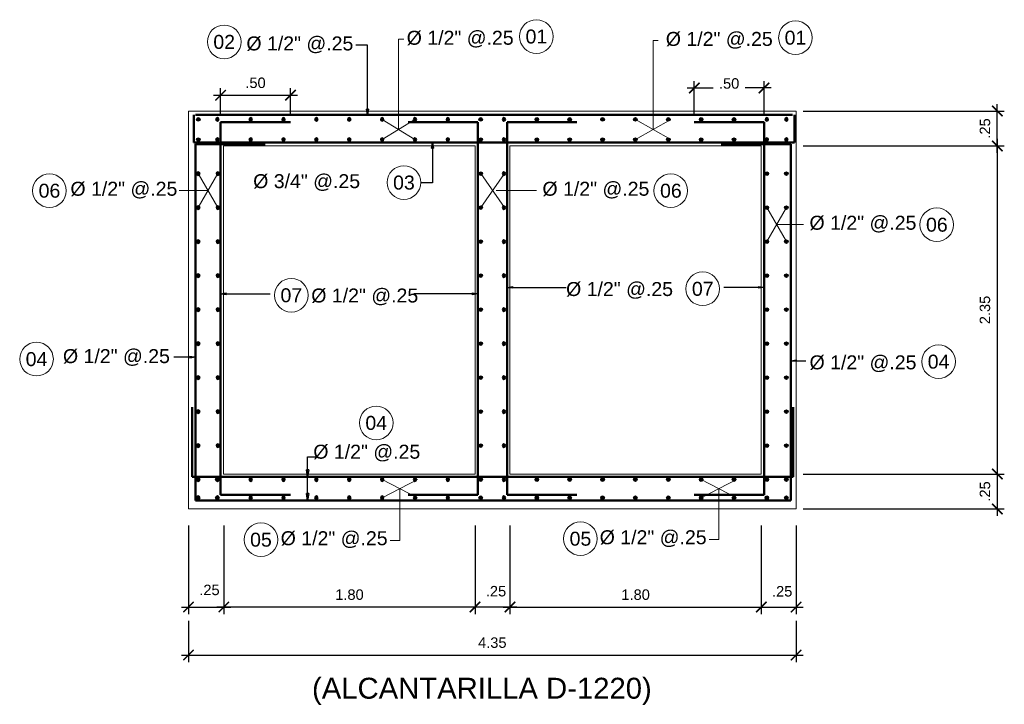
# Model space of a CAD drawing. Header units: metres. Extents: x 618946 to 619227, y 9266339 to 9266818.
# Tile 30 of 36: x 619035 to 619042, y 9266752 to 9266757. Entities that reach past the tile are written whole.
import ezdxf
from ezdxf.enums import TextEntityAlignment as Align

# ---------------------------------------------------------------- set-up
doc = ezdxf.new("R2010")
doc.units = ezdxf.units.M
doc.header["$PDMODE"] = 34
for name, color, linetype, lineweight in [('DIM', 8, 'Continuous', 9), ('Dimensiones', 8, 'Continuous', 5), ('FIE', 201, 'Continuous', 50), ('HATCH', 21, 'Continuous', 5)]:
    doc.layers.add(name, color=color, linetype=linetype, lineweight=lineweight)
doc.styles.get("Standard").update_dxf_attribs({"font": 'arial.ttf'})
doc.dimstyles.new('ESC-20$7', dxfattribs={"dimscale": 0.02, "dimtxt": 1.5, "dimasz": 2, "dimexe": 1, "dimexo": 1, "dimgap": 1, "dimtad": 1, "dimtih": 1, "dimtoh": 1, "dimzin": 4, "dimdsep": 46, "dimtxsty": 'Standard', "dimblk": 'ARCHTICK', "dimcen": 2.5, "dimdle": 1, "dimclrd": 256, "dimclre": 256, "dimclrt": 7, "dimaunit": 1, "dimadec": 3, "dimazin": 0, "dimtfac": 1, "dimtmove": 0, "dimatfit": 3, "dimldrblk": 'CLOSEDBLANK', "dimfxl": 1.25, "dimarcsym": 0})
doc.dimstyles.new('ESC-25$7', dxfattribs={"dimscale": 0.025, "dimtxt": 1.5, "dimasz": 2, "dimexe": 1, "dimexo": 1, "dimgap": 1, "dimtad": 1, "dimzin": 4, "dimdsep": 46, "dimtxsty": 'Standard', "dimblk": 'ARCHTICK', "dimcen": 2.5, "dimdle": 1, "dimclrd": 256, "dimclre": 256, "dimclrt": 7, "dimaunit": 1, "dimadec": 3, "dimazin": 0, "dimtfac": 1, "dimtmove": 2, "dimatfit": 3, "dimldrblk": 'CLOSEDBLANK', "dimfxl": 1.25, "dimarcsym": 0})
doc.dimstyles.new('ESC-50', dxfattribs={"dimscale": 0.05, "dimtxt": 1.5, "dimasz": 1.5, "dimexe": 1, "dimexo": 1, "dimgap": 1, "dimtad": 1, "dimzin": 4, "dimdsep": 46, "dimtxsty": 'Standard', "dimblk": 'ARCHTICK', "dimcen": 2.5, "dimdle": 1, "dimclrd": 256, "dimclre": 256, "dimclrt": 7, "dimaunit": 1, "dimadec": 3, "dimazin": 0, "dimtfac": 1, "dimtmove": 2, "dimatfit": 3, "dimldrblk": 'CLOSEDBLANK', "dimfxl": 1.25, "dimarcsym": 0})

# ---------------------------------------------------------------- blocks, each defined once
blk = doc.blocks.new('F1')
blk.add_hatch(color=256).paths.add_polyline_path([(-0.0127, 0, 1), (0.0127, 0, 1)])
blk.add_circle((0, 0), 0.0127)
blk = doc.blocks.new('_ArchTick')
at = {"color": 0, "linetype": 'ByBlock', "const_width": 0.15}
blk.add_lwpolyline([(-0.5, -0.5), (0.5, 0.5)], dxfattribs=at)
blk = doc.blocks.new('*D106')
at = {"layer": 'Defpoints', "color": 0, "transparency": 16777216}
for p in [(619040.3836, 9266756.154), (619040.3836, 9266753.804), (619041.8249, 9266753.804)]:
    blk.add_point(p, dxfattribs=at)
at = {"layer": 'DIM', "lineweight": -2, "transparency": 16777216}
for p, q in [((619040.4336, 9266756.154), (619041.8749, 9266756.154)), ((619041.8249, 9266756.204), (619041.8249, 9266753.754)), ((619040.4336, 9266753.804), (619041.8749, 9266753.804))]:
    blk.add_line(p, q, dxfattribs=at)
at = {"layer": 'DIM', "lineweight": -2, "transparency": 16777216, "xscale": 0.07500000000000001, "yscale": 0.07500000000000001, "zscale": 0.07500000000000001}
for p, rotation in [((619041.8249, 9266756.154), 90), ((619041.8249, 9266753.804), 270)]:
    blk.add_blockref('_ArchTick', p, dxfattribs=dict(at, rotation=rotation))
at = {"layer": 'DIM', "color": 7, "transparency": 16777216, "insert": (619041.7366, 9266754.979), "char_height": 0.075, "attachment_point": 5, "rotation": 90}
blk.add_mtext('2.35', dxfattribs=at)
blk = doc.blocks.new('_ClosedBlank')
at = {"color": 0, "linetype": 'ByBlock', "lineweight": -2}
for p, q in [((-1, 0.167), (0, 0)), ((-1, 0.167), (-1, -0.167)), ((0, 0), (-1, -0.167))]:
    blk.add_line(p, q, dxfattribs=at)
blk = doc.blocks.new('*D107')
at = {"layer": 'Defpoints', "color": 0, "transparency": 16777216}
for p in [(619036.0306, 9266753.4862), (619036.2837, 9266753.4862), (619036.2837, 9266752.8515)]:
    blk.add_point(p, dxfattribs=at)
at = {"layer": 'DIM', "lineweight": -2, "transparency": 16777216}
for p, q in [((619036.0306, 9266753.4362), (619036.0306, 9266752.8015)), ((619036.2837, 9266753.4362), (619036.2837, 9266752.8015)), ((619035.9806, 9266752.8515), (619036.3337, 9266752.8515))]:
    blk.add_line(p, q, dxfattribs=at)
at = {"layer": 'DIM', "lineweight": -2, "transparency": 16777216, "xscale": 0.07500000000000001, "yscale": 0.07500000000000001, "zscale": 0.07500000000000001, "rotation": 180}
blk.add_blockref('_ArchTick', (619036.0306, 9266752.8515), dxfattribs=at)
at = {"layer": 'DIM', "lineweight": -2, "transparency": 16777216, "xscale": 0.07500000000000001, "yscale": 0.07500000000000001, "zscale": 0.07500000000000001}
blk.add_blockref('_ArchTick', (619036.2837, 9266752.8515), dxfattribs=at)
at = {"layer": 'DIM', "color": 7, "transparency": 16777216, "insert": (619036.1807, 9266752.9735), "char_height": 0.075, "attachment_point": 5}
blk.add_mtext('.25', dxfattribs=at)
blk = doc.blocks.new('*D108')
at = {"layer": 'Defpoints', "color": 0, "transparency": 16777216}
for p in [(619040.1336, 9266753.4862), (619040.3836, 9266753.4862), (619040.3836, 9266752.8515)]:
    blk.add_point(p, dxfattribs=at)
at = {"layer": 'DIM', "lineweight": -2, "transparency": 16777216}
for p, q in [((619040.1336, 9266753.4362), (619040.1336, 9266752.8015)), ((619040.3836, 9266753.4362), (619040.3836, 9266752.8015)), ((619040.0836, 9266752.8515), (619040.4336, 9266752.8515))]:
    blk.add_line(p, q, dxfattribs=at)
at = {"layer": 'DIM', "lineweight": -2, "transparency": 16777216, "xscale": 0.07500000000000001, "yscale": 0.07500000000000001, "zscale": 0.07500000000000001, "rotation": 180}
blk.add_blockref('_ArchTick', (619040.1336, 9266752.8515), dxfattribs=at)
at = {"layer": 'DIM', "lineweight": -2, "transparency": 16777216, "xscale": 0.07500000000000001, "yscale": 0.07500000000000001, "zscale": 0.07500000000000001}
blk.add_blockref('_ArchTick', (619040.3836, 9266752.8515), dxfattribs=at)
at = {"layer": 'DIM', "color": 7, "transparency": 16777216, "insert": (619040.2836, 9266752.9636), "char_height": 0.075, "attachment_point": 5}
blk.add_mtext('.25', dxfattribs=at)
blk = doc.blocks.new('*D109')
at = {"layer": 'Defpoints', "color": 0, "transparency": 16777216}
for p in [(619040.3836, 9266756.404), (619041.8249, 9266756.404), (619040.3836, 9266756.154)]:
    blk.add_point(p, dxfattribs=at)
at = {"layer": 'DIM', "lineweight": -2, "transparency": 16777216}
for p, q in [((619041.8249, 9266756.104), (619041.8249, 9266756.454)), ((619040.4336, 9266756.404), (619041.8749, 9266756.404)), ((619040.4336, 9266756.154), (619041.8749, 9266756.154))]:
    blk.add_line(p, q, dxfattribs=at)
at = {"layer": 'DIM', "lineweight": -2, "transparency": 16777216, "xscale": 0.07500000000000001, "yscale": 0.07500000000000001, "zscale": 0.07500000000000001}
for p, rotation in [((619041.8249, 9266756.404), 90), ((619041.8249, 9266756.154), 270)]:
    blk.add_blockref('_ArchTick', p, dxfattribs=dict(at, rotation=rotation))
at = {"layer": 'DIM', "color": 7, "transparency": 16777216, "insert": (619041.7366, 9266756.279), "char_height": 0.075, "attachment_point": 5, "rotation": 90}
blk.add_mtext('.25', dxfattribs=at)
blk = doc.blocks.new('*D112')
at = {"layer": 'Defpoints', "color": 0, "transparency": 16777216}
for p in [(619036.7606, 9266756.5174), (619036.2606, 9266756.324), (619036.7606, 9266756.324)]:
    blk.add_point(p, dxfattribs=at)
at = {"layer": 'DIM', "lineweight": -2, "transparency": 16777216}
for p, q in [((619036.2106, 9266756.5174), (619036.8106, 9266756.5174)), ((619036.2606, 9266756.374), (619036.2606, 9266756.5674)), ((619036.7606, 9266756.374), (619036.7606, 9266756.5674))]:
    blk.add_line(p, q, dxfattribs=at)
at = {"layer": 'DIM', "lineweight": -2, "transparency": 16777216, "xscale": 0.07500000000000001, "yscale": 0.07500000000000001, "zscale": 0.07500000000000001, "rotation": 180}
blk.add_blockref('_ArchTick', (619036.2606, 9266756.5174), dxfattribs=at)
at = {"layer": 'DIM', "lineweight": -2, "transparency": 16777216, "xscale": 0.07500000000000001, "yscale": 0.07500000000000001, "zscale": 0.07500000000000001}
blk.add_blockref('_ArchTick', (619036.7606, 9266756.5174), dxfattribs=at)
at = {"layer": 'DIM', "color": 7, "transparency": 16777216, "insert": (619036.5106, 9266756.6057), "char_height": 0.075, "attachment_point": 5}
blk.add_mtext('.50', dxfattribs=at)
blk = doc.blocks.new('*D110')
at = {"layer": 'Defpoints', "color": 0, "transparency": 16777216}
for p in [(619039.6536, 9266756.569), (619039.6536, 9266756.324), (619040.1536, 9266756.324)]:
    blk.add_point(p, dxfattribs=at)
at = {"layer": 'DIM', "lineweight": -2, "transparency": 16777216}
for p, q in [((619039.6536, 9266756.374), (619039.6536, 9266756.619)), ((619040.1536, 9266756.374), (619040.1536, 9266756.619)), ((619039.6036, 9266756.569), (619039.7881, 9266756.569)), ((619040.2036, 9266756.569), (619040.0192, 9266756.569))]:
    blk.add_line(p, q, dxfattribs=at)
at = {"layer": 'DIM', "lineweight": -2, "transparency": 16777216, "xscale": 0.07500000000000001, "yscale": 0.07500000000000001, "zscale": 0.07500000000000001, "rotation": 180}
blk.add_blockref('_ArchTick', (619039.6536, 9266756.569), dxfattribs=at)
at = {"layer": 'DIM', "lineweight": -2, "transparency": 16777216, "xscale": 0.07500000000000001, "yscale": 0.07500000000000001, "zscale": 0.07500000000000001}
blk.add_blockref('_ArchTick', (619040.1536, 9266756.569), dxfattribs=at)
at = {"layer": 'DIM', "color": 7, "transparency": 16777216, "insert": (619039.9036, 9266756.6009), "char_height": 0.075, "attachment_point": 5}
blk.add_mtext('.50', dxfattribs=at)
blk = doc.blocks.new('*D111')
at = {"layer": 'Defpoints', "color": 0, "transparency": 16777216}
for p in [(619038.3336, 9266753.4862), (619040.1336, 9266753.352), (619040.1336, 9266752.8515)]:
    blk.add_point(p, dxfattribs=at)
at = {"layer": 'DIM', "lineweight": -2, "transparency": 16777216}
for p, q in [((619038.3336, 9266753.4362), (619038.3336, 9266752.8015)), ((619040.1336, 9266753.302), (619040.1336, 9266752.8015)), ((619038.2836, 9266752.8515), (619040.1836, 9266752.8515))]:
    blk.add_line(p, q, dxfattribs=at)
at = {"layer": 'DIM', "lineweight": -2, "transparency": 16777216, "xscale": 0.07500000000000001, "yscale": 0.07500000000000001, "zscale": 0.07500000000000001, "rotation": 180}
blk.add_blockref('_ArchTick', (619038.3336, 9266752.8515), dxfattribs=at)
at = {"layer": 'DIM', "lineweight": -2, "transparency": 16777216, "xscale": 0.07500000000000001, "yscale": 0.07500000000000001, "zscale": 0.07500000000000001}
blk.add_blockref('_ArchTick', (619040.1336, 9266752.8515), dxfattribs=at)
at = {"layer": 'DIM', "color": 7, "transparency": 16777216, "insert": (619039.2336, 9266752.9398), "char_height": 0.075, "attachment_point": 5}
blk.add_mtext('1.80', dxfattribs=at)
blk = doc.blocks.new('*D103')
at = {"layer": 'Defpoints', "color": 0, "transparency": 16777216}
for p in [(619038.0836, 9266753.4862), (619038.3336, 9266753.4862), (619038.0836, 9266752.8515)]:
    blk.add_point(p, dxfattribs=at)
at = {"layer": 'DIM', "lineweight": -2, "transparency": 16777216}
for p, q in [((619038.0836, 9266753.4362), (619038.0836, 9266752.8015)), ((619038.3336, 9266753.4362), (619038.3336, 9266752.8015)), ((619038.3836, 9266752.8515), (619038.0336, 9266752.8515))]:
    blk.add_line(p, q, dxfattribs=at)
at = {"layer": 'DIM', "lineweight": -2, "transparency": 16777216, "xscale": 0.07500000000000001, "yscale": 0.07500000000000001, "zscale": 0.07500000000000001, "rotation": 180}
blk.add_blockref('_ArchTick', (619038.0836, 9266752.8515), dxfattribs=at)
at = {"layer": 'DIM', "lineweight": -2, "transparency": 16777216, "xscale": 0.07500000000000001, "yscale": 0.07500000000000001, "zscale": 0.07500000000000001}
blk.add_blockref('_ArchTick', (619038.3336, 9266752.8515), dxfattribs=at)
at = {"layer": 'DIM', "color": 7, "transparency": 16777216, "insert": (619038.2336, 9266752.9643), "char_height": 0.075, "attachment_point": 5}
blk.add_mtext('.25', dxfattribs=at)
blk = doc.blocks.new('*D104')
at = {"layer": 'Defpoints', "color": 0, "transparency": 16777216}
for p in [(619036.2837, 9266753.4862), (619038.0836, 9266753.4862), (619036.2837, 9266752.8515)]:
    blk.add_point(p, dxfattribs=at)
at = {"layer": 'DIM', "lineweight": -2, "transparency": 16777216}
for p, q in [((619036.2837, 9266753.4362), (619036.2837, 9266752.8015)), ((619038.0836, 9266753.4362), (619038.0836, 9266752.8015)), ((619038.1336, 9266752.8515), (619036.2337, 9266752.8515))]:
    blk.add_line(p, q, dxfattribs=at)
at = {"layer": 'DIM', "lineweight": -2, "transparency": 16777216, "xscale": 0.07500000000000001, "yscale": 0.07500000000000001, "zscale": 0.07500000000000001, "rotation": 180}
blk.add_blockref('_ArchTick', (619036.2837, 9266752.8515), dxfattribs=at)
at = {"layer": 'DIM', "lineweight": -2, "transparency": 16777216, "xscale": 0.07500000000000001, "yscale": 0.07500000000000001, "zscale": 0.07500000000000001}
blk.add_blockref('_ArchTick', (619038.0836, 9266752.8515), dxfattribs=at)
at = {"layer": 'DIM', "color": 7, "transparency": 16777216, "insert": (619037.1837, 9266752.9398), "char_height": 0.075, "attachment_point": 5}
blk.add_mtext('1.80', dxfattribs=at)
blk = doc.blocks.new('*D105')
at = {"layer": 'Defpoints', "color": 0, "transparency": 16777216}
for p in [(619036.0306, 9266752.8015), (619040.3836, 9266752.8015), (619040.3836, 9266752.5077)]:
    blk.add_point(p, dxfattribs=at)
at = {"layer": 'DIM', "lineweight": -2, "transparency": 16777216}
for p, q in [((619036.0306, 9266752.7515), (619036.0306, 9266752.4577)), ((619040.3836, 9266752.7515), (619040.3836, 9266752.4577)), ((619035.9806, 9266752.5077), (619040.4336, 9266752.5077))]:
    blk.add_line(p, q, dxfattribs=at)
at = {"layer": 'DIM', "lineweight": -2, "transparency": 16777216, "xscale": 0.07500000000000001, "yscale": 0.07500000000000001, "zscale": 0.07500000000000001, "rotation": 180}
blk.add_blockref('_ArchTick', (619036.0306, 9266752.5077), dxfattribs=at)
at = {"layer": 'DIM', "lineweight": -2, "transparency": 16777216, "xscale": 0.07500000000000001, "yscale": 0.07500000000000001, "zscale": 0.07500000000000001}
blk.add_blockref('_ArchTick', (619040.3836, 9266752.5077), dxfattribs=at)
at = {"layer": 'DIM', "color": 7, "transparency": 16777216, "insert": (619038.2071, 9266752.596), "char_height": 0.075, "attachment_point": 5}
blk.add_mtext('4.35', dxfattribs=at)
blk = doc.blocks.new('*D144')
at = {"layer": 'Defpoints', "color": 0, "transparency": 16777216}
for p in [(619040.3836, 9266753.804), (619040.3836, 9266753.554), (619041.8249, 9266753.554)]:
    blk.add_point(p, dxfattribs=at)
at = {"layer": 'DIM', "lineweight": -2, "transparency": 16777216}
for p, q in [((619041.8249, 9266753.854), (619041.8249, 9266753.504)), ((619040.4336, 9266753.804), (619041.8749, 9266753.804)), ((619040.4336, 9266753.554), (619041.8749, 9266753.554))]:
    blk.add_line(p, q, dxfattribs=at)
at = {"layer": 'DIM', "lineweight": -2, "transparency": 16777216, "xscale": 0.07500000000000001, "yscale": 0.07500000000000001, "zscale": 0.07500000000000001}
for p, rotation in [((619041.8249, 9266753.804), 90), ((619041.8249, 9266753.554), 270)]:
    blk.add_blockref('_ArchTick', p, dxfattribs=dict(at, rotation=rotation))
at = {"layer": 'DIM', "color": 7, "transparency": 16777216, "insert": (619041.7366, 9266753.679), "char_height": 0.075, "attachment_point": 5, "rotation": 90}
blk.add_mtext('.25', dxfattribs=at)

msp = doc.modelspace()

# ---------------------------------------------------------------- linework, layer by layer
at = {"layer": 'DIM'}
for p, q in [((619037.6529, 9266756.199), (619037.4175, 9266756.344)), ((619037.4175, 9266756.199), (619037.6529, 9266756.344)), ((619039.486, 9266756.199), (619039.2321, 9266756.344)), ((619039.2321, 9266756.199), (619039.486, 9266756.344)), ((619037.6714, 9266753.634), (619037.4175, 9266753.764)), ((619037.4175, 9266753.634), (619037.6714, 9266753.764)), ((619039.9568, 9266753.634), (619039.7029, 9266753.764)), ((619039.7029, 9266753.634), (619039.9568, 9266753.764)), ((619037.5445, 9266753.699), (619037.5445, 9266753.3275)), ((619039.8298, 9266753.699), (619039.8298, 9266753.3344)), ((619039.8298, 9266753.3344), (619039.7612, 9266753.3344)), ((619037.5445, 9266753.3275), (619037.4758, 9266753.3275))]:
    msp.add_line(p, q, dxfattribs=at)
at = {"layer": 'DIM', "flags": 128}
for points in [[(619037.5352, 9266756.2715), (619037.5352, 9266756.918), (619037.5721, 9266756.918)], [(619039.3591, 9266756.2715), (619039.3591, 9266756.9097), (619039.396, 9266756.9097)]]:
    msp.add_lwpolyline(points, dxfattribs=at)
at = {"layer": 'DIM'}
for points in [[(619036.2406, 9266755.712), (619036.1006, 9266755.9555)], [(619036.1006, 9266755.712), (619036.2406, 9266755.9555)], [(619038.1236, 9266755.712), (619038.2936, 9266755.9555)], [(619038.2936, 9266755.712), (619038.1236, 9266755.9555)], [(619036.1706, 9266755.8338), (619035.9647, 9266755.8338)], [(619038.2336, 9266755.8338), (619038.5245, 9266755.8338)], [(619040.1736, 9266755.4685), (619040.3136, 9266755.712)], [(619040.3136, 9266755.4685), (619040.1736, 9266755.712)], [(619040.2436, 9266755.5903), (619040.436, 9266755.5903)]]:
    msp.add_lwpolyline(points, dxfattribs=at)
at = {"layer": 'DIM', "color": 7}
for centre in [(619036.2862, 9266756.8991), (619038.5228, 9266756.9376), (619040.3789, 9266756.9293), (619037.5738, 9266755.8917), (619035.0345, 9266755.8333), (619039.4854, 9266755.8333), (619041.3909, 9266755.5898), (619039.7136, 9266755.1306), (619036.7673, 9266755.0843), (619034.9417, 9266754.6271), (619041.4039, 9266754.6089), (619037.3753, 9266754.1701), (619036.5496, 9266753.3339), (619038.8383, 9266753.3408)]:
    msp.add_circle(centre, 0.1205, dxfattribs=at)
at = {"layer": 'FIE', "color": 3}
msp.add_line((619036.0812, 9266756.3765), (619040.3586, 9266756.3765), dxfattribs=at)
at = {"layer": 'FIE'}
for p, q in [((619036.2606, 9266753.654), (619036.2606, 9266756.324)), ((619038.1036, 9266753.654), (619038.1036, 9266756.324)), ((619038.3136, 9266753.654), (619038.3136, 9266756.324)), ((619040.1536, 9266753.654), (619040.1536, 9266756.324)), ((619036.0678, 9266756.179), (619040.3727, 9266756.179))]:
    msp.add_line(p, q, dxfattribs=at)
at = {"layer": 'FIE', "color": 1}
for p, q in [((619036.0806, 9266753.614), (619036.0806, 9266756.1656)), ((619040.3461, 9266753.614), (619040.3461, 9266756.1656)), ((619040.3461, 9266753.614), (619036.0806, 9266753.614))]:
    msp.add_line(p, q, dxfattribs=at)
at = {"layer": 'FIE', "color": 2}
msp.add_line((619036.056, 9266753.784), (619040.3631, 9266753.784), dxfattribs=at)
at = {"layer": 'FIE'}
for points in [[(619036.0678, 9266756.179), (619036.0678, 9266756.3765)], [(619040.3727, 9266756.179), (619040.3727, 9266756.3765)], [(619036.2606, 9266756.324), (619036.7606, 9266756.324)], [(619038.1036, 9266756.324), (619037.6036, 9266756.324)], [(619038.3136, 9266756.324), (619038.8136, 9266756.324)], [(619040.1536, 9266756.324), (619039.6536, 9266756.324)], [(619036.2606, 9266753.654), (619036.7606, 9266753.654)], [(619038.1036, 9266753.654), (619037.6036, 9266753.654)], [(619038.3136, 9266753.654), (619038.8136, 9266753.654)], [(619040.1536, 9266753.654), (619039.6536, 9266753.654)]]:
    msp.add_lwpolyline(points, dxfattribs=at)
at = {"layer": 'FIE', "color": 1}
for points in [[(619036.0806, 9266756.1656), (619036.5806, 9266756.1656)], [(619040.3461, 9266756.1656), (619039.8461, 9266756.1656)]]:
    msp.add_lwpolyline(points, dxfattribs=at)
at = {"layer": 'FIE', "color": 2}
for points in [[(619036.056, 9266753.784), (619036.056, 9266754.284)], [(619040.3631, 9266753.784), (619040.3631, 9266754.284)]]:
    msp.add_lwpolyline(points, dxfattribs=at)
at = {"layer": 'HATCH'}
for p, q in [((619036.0306, 9266753.554), (619036.0306, 9266756.404)), ((619040.3836, 9266756.404), (619040.3836, 9266753.554)), ((619036.2806, 9266756.154), (619038.0836, 9266756.154)), ((619036.2806, 9266756.154), (619036.2806, 9266753.804)), ((619038.3336, 9266756.154), (619040.1336, 9266756.154)), ((619040.1336, 9266753.804), (619040.1336, 9266756.154)), ((619036.2806, 9266753.804), (619038.0836, 9266753.804)), ((619038.3336, 9266753.804), (619040.1336, 9266753.804)), ((619040.3836, 9266753.554), (619036.0306, 9266753.554))]:
    msp.add_line(p, q, dxfattribs=at)
msp.add_lwpolyline([(619040.3836, 9266756.404), (619036.0306, 9266756.404)], dxfattribs=at)
at = {"layer": 'HATCH', "flags": 128}
for points in [[(619038.0836, 9266753.804), (619038.0836, 9266756.154)], [(619038.3336, 9266753.804), (619038.3336, 9266756.154)]]:
    msp.add_lwpolyline(points, dxfattribs=at)

# ---------------------------------------------------------------- block references
for p in [(619036.1006, 9266756.344), (619038.526, 9266756.344), (619038.7614, 9266756.344), (619038.9968, 9266756.344), (619039.2321, 9266756.344), (619039.4675, 9266756.344), (619039.7029, 9266756.344), (619039.9383, 9266756.344), (619036.1006, 9266756.199), (619038.526, 9266756.199), (619038.7614, 9266756.199), (619038.9968, 9266756.199), (619039.2321, 9266756.199), (619039.4675, 9266756.199), (619039.7029, 9266756.199), (619039.9383, 9266756.199), (619036.2375, 9266753.764), (619038.526, 9266753.764), (619038.7614, 9266753.764), (619038.9968, 9266753.764), (619039.2321, 9266753.764), (619039.4675, 9266753.764), (619039.7029, 9266753.764), (619039.9383, 9266753.764), (619040.1736, 9266753.764), (619040.3136, 9266753.764), (619036.2375, 9266753.634), (619038.526, 9266753.634), (619038.7614, 9266753.634), (619038.9968, 9266753.634), (619039.2321, 9266753.634), (619039.4675, 9266753.634), (619039.7029, 9266753.634), (619039.9383, 9266753.634), (619040.1736, 9266753.634), (619040.3136, 9266753.634)]:
    msp.add_blockref('F1', p)
at = {"xscale": -1}
for p in [(619036.2375, 9266756.344), (619036.476, 9266756.344), (619036.7114, 9266756.344), (619036.9468, 9266756.344), (619037.1821, 9266756.344), (619037.4175, 9266756.344), (619037.6529, 9266756.344), (619037.8883, 9266756.344), (619040.1736, 9266756.344), (619040.3136, 9266756.344), (619036.2375, 9266756.199), (619036.476, 9266756.199), (619036.7114, 9266756.199), (619036.9468, 9266756.199), (619037.1821, 9266756.199), (619037.4175, 9266756.199), (619037.6529, 9266756.199), (619037.8883, 9266756.199), (619040.1736, 9266756.199), (619040.3136, 9266756.199), (619036.1006, 9266753.764), (619036.2375, 9266753.764), (619036.476, 9266753.764), (619036.7114, 9266753.764), (619036.9468, 9266753.764), (619037.1821, 9266753.764), (619037.4175, 9266753.764), (619037.6529, 9266753.764), (619037.8883, 9266753.764), (619036.1006, 9266753.634), (619036.2375, 9266753.634), (619036.476, 9266753.634), (619036.7114, 9266753.634), (619036.9468, 9266753.634), (619037.1821, 9266753.634), (619037.4175, 9266753.634), (619037.6529, 9266753.634), (619037.8883, 9266753.634)]:
    msp.add_blockref('F1', p, dxfattribs=at)
at = {"rotation": 90}
for p in [(619038.1236, 9266756.344), (619038.1236, 9266756.199), (619038.1236, 9266755.9555), (619040.1736, 9266755.9555), (619040.3136, 9266755.9555), (619038.1236, 9266755.712), (619040.1736, 9266755.712), (619040.3136, 9266755.712), (619038.1236, 9266755.4685), (619040.1736, 9266755.4685), (619040.3136, 9266755.4685), (619038.1236, 9266755.225), (619040.1736, 9266755.225), (619040.3136, 9266755.225), (619038.1236, 9266754.9815), (619040.1736, 9266754.9815), (619040.3136, 9266754.9815), (619038.1236, 9266754.738), (619040.1736, 9266754.738), (619040.3136, 9266754.738), (619038.1236, 9266754.4945), (619040.1736, 9266754.4945), (619040.3136, 9266754.4945), (619038.1236, 9266754.251), (619040.1736, 9266754.251), (619040.3136, 9266754.251), (619038.1236, 9266754.0075), (619040.1736, 9266754.0075), (619040.3136, 9266754.0075), (619038.1236, 9266753.764), (619038.1236, 9266753.634)]:
    msp.add_blockref('F1', p, dxfattribs=at)
at = {"xscale": -1, "rotation": 270}
for p in [(619038.2906, 9266756.344), (619038.2906, 9266756.199), (619036.1006, 9266755.9555), (619036.2406, 9266755.9555), (619038.2906, 9266755.9555), (619036.1006, 9266755.712), (619036.2406, 9266755.712), (619038.2906, 9266755.712), (619036.1006, 9266755.4685), (619036.2406, 9266755.4685), (619038.2906, 9266755.4685), (619036.1006, 9266755.225), (619036.2406, 9266755.225), (619038.2906, 9266755.225), (619036.1006, 9266754.9815), (619036.2406, 9266754.9815), (619038.2906, 9266754.9815), (619036.1006, 9266754.738), (619036.2406, 9266754.738), (619038.2906, 9266754.738), (619036.1006, 9266754.4945), (619036.2406, 9266754.4945), (619038.2906, 9266754.4945), (619036.1006, 9266754.251), (619036.2406, 9266754.251), (619038.2906, 9266754.251), (619036.1006, 9266754.0075), (619036.2406, 9266754.0075), (619038.2906, 9266754.0075), (619038.2906, 9266753.764), (619038.2906, 9266753.634)]:
    msp.add_blockref('F1', p, dxfattribs=at)

# ---------------------------------------------------------------- texts
at = {"layer": 'DIM', "color": 7}
for s, p in [('02', (619036.2862, 9266756.8991)), ('01', (619038.5228, 9266756.9376)), ('01', (619040.3789, 9266756.9293)), ('03', (619037.5738, 9266755.8917)), ('06', (619035.0345, 9266755.8333)), ('06', (619039.4863, 9266755.8333)), ('06', (619041.3917, 9266755.5898)), ('07', (619039.7145, 9266755.1306)), ('07', (619036.7673, 9266755.0843)), ('04', (619034.9417, 9266754.6271)), ('04', (619041.4039, 9266754.6089)), ('04', (619037.3753, 9266754.1701)), ('05', (619036.5496, 9266753.3339)), ('05', (619038.8383, 9266753.3408))]:
    msp.add_text(s, height=0.1, dxfattribs=at).set_placement(p, align=Align.MIDDLE_CENTER)
at = {"layer": 'DIM', "color": 7, "char_height": 0.1}
for s, insert, attachment_point in [('\\A1;Ø 1/2" @.25', (619037.2113, 9266756.9379), 3), ('\\A1;Ø 1/2" @.25', (619038.3598, 9266756.9786), 3), ('\\A1;Ø 1/2" @.25', (619040.2159, 9266756.9703), 3), ('\\A1;Ø 3/4" @.25', (619037.2599, 9266755.9517), 3), ('\\A1;Ø 1/2" @.25', (619035.1847, 9266755.8972), 1), ('\\A1;Ø 1/2" @.25', (619039.3322, 9266755.8972), 3), ('\\A1;Ø 1/2" @.25', (619041.2452, 9266755.6537), 3), ('\\A1;Ø 1/2" @.25', (619039.5016, 9266755.179), 3), ('\\A1;Ø 1/2" @.25', (619036.9101, 9266755.1327), 1), ('\\A1;Ø 1/2" @.25', (619035.8973, 9266754.6985), 3), ('\\A1;Ø 1/2" @.25', (619040.4796, 9266754.6539), 1), ('\\A1;Ø 1/2" @.25', (619037.6908, 9266753.8938), 9), ('\\A1;Ø 1/2" @.25', (619037.4569, 9266753.2742), 9), ('\\A1;Ø 1/2" @.25', (619039.7422, 9266753.2811), 9)]:
    msp.add_mtext(s, dxfattribs=dict(at, insert=insert, attachment_point=attachment_point))
at = {"layer": 'Dimensiones', "color": 7, "insert": (619036.9155, 9266752.3448), "char_height": 0.15, "attachment_point": 1}
msp.add_mtext('(ALCANTARILLA D-1220)', dxfattribs=at)

# ---------------------------------------------------------------- dimensions: what is measured, and where the dimension line sits
at = {"layer": 'DIM'}
for base, p1, p2, picture, middle in [((619036.7606, 9266756.5174), (619036.2606, 9266756.324), (619036.7606, 9266756.324), '*D112', (619036.5106, 9266756.6057)), ((619036.2837, 9266752.8515), (619038.0836, 9266753.4862), (619036.2837, 9266753.4862), '*D104', (619037.1837, 9266752.9398)), ((619040.1336, 9266752.8515), (619038.3336, 9266753.4862), (619040.1336, 9266753.352), '*D111', (619039.2336, 9266752.9398)), ((619040.3836, 9266752.5077), (619036.0306, 9266752.8015), (619040.3836, 9266752.8015), '*D105', (619038.2071, 9266752.596))]:
    dim = msp.add_linear_dim(base=base, p1=p1, p2=p2, dimstyle='ESC-50', dxfattribs=at)
    dim.commit()
    dim.dimension.update_dxf_attribs({"geometry": picture, "text_midpoint": middle})
dim = msp.add_linear_dim(base=(619039.6536, 9266756.569), p1=(619040.1536, 9266756.324), p2=(619039.6536, 9266756.324), angle=180, dimstyle='ESC-50', dxfattribs=at)
dim.commit()
dim.dimension.update_dxf_attribs({"geometry": '*D110', "text_midpoint": (619039.9036, 9266756.6009), "dimtype": 160})
for base, p1, p2, picture, middle in [((619041.8249, 9266756.404), (619040.3836, 9266756.154), (619040.3836, 9266756.404), '*D109', (619041.7366, 9266756.279)), ((619041.8249, 9266753.804), (619040.3836, 9266756.154), (619040.3836, 9266753.804), '*D106', (619041.7366, 9266754.979)), ((619041.8249, 9266753.554), (619040.3836, 9266753.804), (619040.3836, 9266753.554), '*D144', (619041.7366, 9266753.679))]:
    dim = msp.add_linear_dim(base=base, p1=p1, p2=p2, angle=90, dimstyle='ESC-50', dxfattribs=at)
    dim.commit()
    dim.dimension.update_dxf_attribs({"geometry": picture, "text_midpoint": middle})
for base, p1, p2, picture, middle in [((619036.2837, 9266752.8515), (619036.0306, 9266753.4862), (619036.2837, 9266753.4862), '*D107', (619036.1807, 9266752.9735)), ((619038.0836, 9266752.8515), (619038.3336, 9266753.4862), (619038.0836, 9266753.4862), '*D103', (619038.2336, 9266752.9643)), ((619040.3836, 9266752.8515), (619040.1336, 9266753.4862), (619040.3836, 9266753.4862), '*D108', (619040.2836, 9266752.9636))]:
    dim = msp.add_linear_dim(base=base, p1=p1, p2=p2, dimstyle='ESC-50', dxfattribs=at)
    dim.commit()
    dim.dimension.update_dxf_attribs({"geometry": picture, "text_midpoint": middle, "dimtype": 160})

# ---------------------------------------------------------------- leaders
for points, override in [([(619037.3135, 9266756.3765), (619037.3135, 9266756.8751), (619037.2282, 9266756.8751)], {"dimgap": 1, "dimtad": 0}), ([(619037.7785, 9266756.179), (619037.7785, 9266755.8889), (619037.6932, 9266755.8889)], {"dimgap": 1, "dimtad": 0}), ([(619036.2606, 9266755.0946), (619036.6155, 9266755.0946)], {"dimgap": 1, "dimtad": 0}), ([(619038.1036, 9266755.0946), (619037.6442, 9266755.0946)], {"dimgap": 1, "dimtad": 0}), ([(619038.3136, 9266755.1408), (619038.7367, 9266755.1408)], {"dimgap": 1, "dimtad": 0}), ([(619040.1536, 9266755.1408), (619039.8654, 9266755.1408)], {"dimgap": 1, "dimtad": 0}), ([(619036.0806, 9266754.6407), (619035.9265, 9266754.6407)], {"dimtad": 0}), ([(619040.3461, 9266754.6158), (619040.4533, 9266754.6158)], {"dimgap": 1, "dimtad": 0})]:
    msp.add_leader(points, dimstyle='ESC-20$7', override=override, dxfattribs=at)
for points in [[(619036.8835, 9266753.614), (619036.8835, 9266753.9264), (619036.9422, 9266753.9264)], [(619036.8835, 9266753.784), (619036.8835, 9266753.9264)]]:
    msp.add_leader(points, dimstyle='ESC-25$7', dxfattribs=at)

doc.saveas('drawing.dxf')
